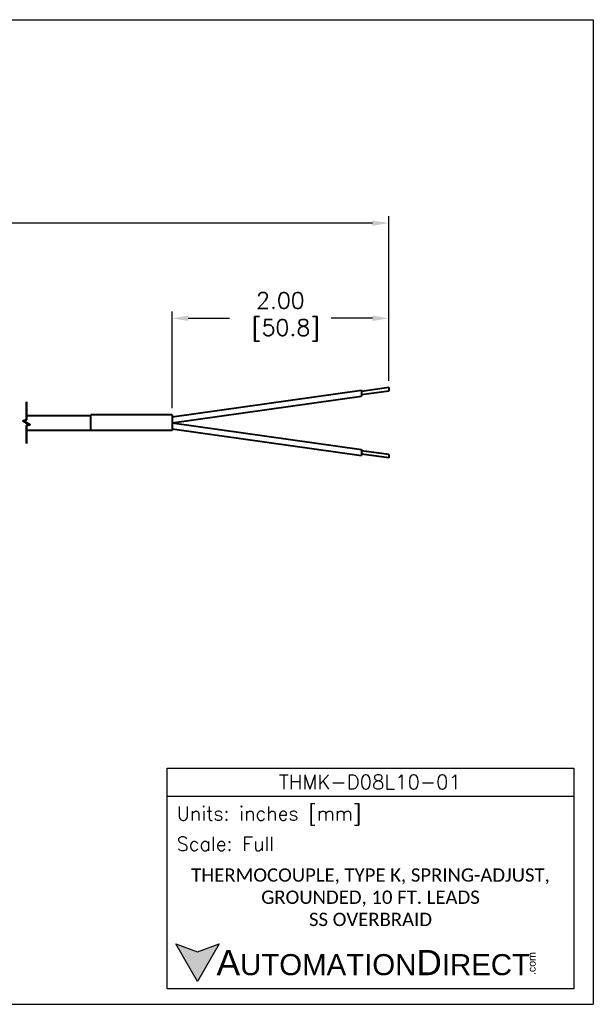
# Model space of a CAD drawing. Extents: x 895.2 to 908.7, y -8.3 to 0.7.
# Tile 9 of 9: x 903.4 to 908.7, y -8.3 to 0.7. Entities that reach past the tile are written whole.
import ezdxf

# ---------------------------------------------------------------- set-up
doc = ezdxf.new("R2010")
doc.units = 0
doc.header["$LTSCALE"] = 4
doc.header["$MEASUREMENT"] = 0
doc.layers.get('DEFPOINTS').update_dxf_attribs({"linetype": 'CONTINUOUS'})
for name, color, linetype, lineweight in [('Break Line (ANSI)', 7, 'CONTINUOUS', 50), ('Dimension', 140, 'CONTINUOUS', 25), ('Dimension @ 1', 140, 'CONTINUOUS', 25), ('Visible (ANSI)', 7, 'CONTINUOUS', 40)]:
    doc.layers.add(name, color=color, linetype=linetype, lineweight=lineweight)
doc.layers.add('TEXT', color=140, linetype='CONTINUOUS')
doc.styles.add('\\M+2ABAC\\M+2A6A11', font='txt')
doc.styles.add('ROMANS', font='romans.shx')
doc.styles.get("Standard").update_dxf_attribs({"font": 'romans.shx'})
doc.dimstyles.get("Standard").update_dxf_attribs({"dimtxt": 0.15, "dimasz": 0.15, "dimexe": 0.0625, "dimexo": 0.0625, "dimgap": 0.0625, "dimtad": 0, "dimtih": 1, "dimtoh": 1, "dimzin": 0, "dimdsep": 46, "dimtxsty": 'Standard', "dimcen": 0.09, "dimadec": 0, "dimazin": 0, "dimtfac": 1, "dimtofl": 0, "dimtmove": 0, "dimatfit": 3, "dimfxl": 0, "dimtolj": 1, "dimtzin": 0, "dimarcsym": 0})

# ---------------------------------------------------------------- blocks, each defined once
blk = doc.blocks.new('*D1')
at = {"layer": 'DEFPOINTS', "color": 0}
for p in [(906.8364, -2.0118), (906.8364, -2.6514), (904.8364, -2.9035)]:
    blk.add_point(p, dxfattribs=at)
at = {"layer": 'Dimension', "color": 0, "lineweight": -2}
for p, q in [((904.8364, -2.841), (904.8364, -1.9493)), ((906.8364, -2.5889), (906.8364, -1.9493)), ((904.9864, -2.0118), (905.3667, -2.0118)), ((906.6864, -2.0118), (906.306, -2.0118))]:
    blk.add_line(p, q, dxfattribs=at)
at = {"layer": 'Dimension', "color": 0}
for points in [[(904.9864, -1.9868), (904.9864, -2.0368), (904.8364, -2.0118)], [(906.6864, -1.9868), (906.6864, -2.0368), (906.8364, -2.0118)]]:
    blk.add_solid(points, dxfattribs=at)
at = {"layer": 'Dimension', "color": 0, "insert": (905.8364, -1.7725), "char_height": 0.15, "attachment_point": 2}
blk.add_mtext('\\A1;2.00\\P [50.8]', dxfattribs=at)
blk = doc.blocks.new('*D0')
at = {"layer": 'DEFPOINTS', "color": 0}
for p in [(906.8364, -1.1338), (906.8364, -2.6514), (897.3636, -2.9755)]:
    blk.add_point(p, dxfattribs=at)
at = {"layer": 'Dimension', "color": 0, "lineweight": -2}
for p, q in [((897.3636, -2.913), (897.3636, -1.0713)), ((898.3407, -1.1338), (898.4205, -1.0142)), ((898.4205, -1.0142), (898.5002, -1.2535)), ((906.8364, -2.5889), (906.8364, -1.0713)), ((897.5136, -1.1338), (898.3407, -1.1338)), ((898.5002, -1.2535), (898.58, -1.1338)), ((898.58, -1.1338), (900.9403, -1.1338)), ((906.6864, -1.1338), (901.9867, -1.1338))]:
    blk.add_line(p, q, dxfattribs=at)
at = {"layer": 'Dimension', "color": 0}
for points in [[(897.5136, -1.1088), (897.5136, -1.1588), (897.3636, -1.1338)], [(906.6864, -1.1088), (906.6864, -1.1588), (906.8364, -1.1338)]]:
    blk.add_solid(points, dxfattribs=at)
at = {"layer": 'Dimension', "color": 0, "insert": (901.4635, -0.8945), "char_height": 0.15, "attachment_point": 2}
blk.add_mtext('\\A1;120.00\\P[3048.0]', dxfattribs=at)

msp = doc.modelspace()

# ---------------------------------------------------------------- hatches: boundary and pattern name
at = {"layer": 'TEXT'}
msp.add_hatch(color=256, dxfattribs=at).paths.add_polyline_path([(905.2706, -7.7819), (905.0706, -7.8547), (904.8706, -7.7819), (905.0706, -8.1284)])

# ---------------------------------------------------------------- linework, layer by layer
at = {"layer": 'Break Line (ANSI)', "flags": 128}
msp.add_lwpolyline([(903.4922, -3.1675), (903.4922, -3.0019), (903.5235, -2.9936), (903.461, -2.9575), (903.4922, -2.9491), (903.4922, -2.7835)], dxfattribs=at)
at = {"layer": 'DEFPOINTS'}
for p, q in [((895.2228, 0.7424), (908.7257, 0.7424)), ((908.7257, 0.7424), (908.7257, -8.339)), ((895.2228, -8.339), (908.7257, -8.339))]:
    msp.add_line(p, q, dxfattribs=at)
at = {"layer": 'TEXT'}
msp.add_line((904.7903, -6.4194), (908.5469, -6.4194), dxfattribs=at)
for points in [[(904.7903, -8.1972), (904.7903, -6.1605), (908.5469, -6.1605), (908.5469, -8.1972)], [(905.2706, -7.7819), (905.0706, -8.1284), (904.8706, -7.7819), (905.0706, -7.8547)]]:
    msp.add_lwpolyline(points, close=True, dxfattribs=at)
at = {"layer": 'Visible (ANSI)'}
for p, q in [((904.8364, -2.9205), (906.5864, -2.6746)), ((906.8364, -2.6514), (906.5864, -2.6866)), ((906.5864, -2.6746), (906.5864, -2.7296)), ((906.8364, -2.6824), (906.5864, -2.7176)), ((906.8364, -2.6514), (906.8364, -2.6824)), ((904.8364, -2.9755), (906.5864, -2.7296)), ((904.0864, -3.0475), (904.0864, -2.9035)), ((904.8364, -2.9035), (904.0864, -2.9035)), ((904.8364, -2.9035), (904.8364, -3.0475)), ((903.4922, -2.9085), (904.0864, -2.9085)), ((904.8364, -2.9755), (906.5864, -3.2215)), ((903.4922, -3.0425), (904.0864, -3.0425)), ((904.8364, -3.0475), (904.0864, -3.0475)), ((904.8364, -3.0305), (906.5864, -3.2765)), ((906.5864, -3.2215), (906.5864, -3.2765)), ((906.8364, -3.2686), (906.5864, -3.2335)), ((906.8364, -3.2996), (906.5864, -3.2645)), ((906.8364, -3.2686), (906.8364, -3.2996))]:
    msp.add_line(p, q, dxfattribs=at)

# ---------------------------------------------------------------- texts
at = {"layer": 'TEXT', "linetype": 'Continuous', "insert": (906.6628, -6.2882), "char_height": 0.133917, "width": 2.520783, "attachment_point": 5, "style": 'ROMANS'}
msp.add_mtext('THMK-D08L10-01', dxfattribs=at)
at = {"layer": 'TEXT', "attachment_point": 4}
for s, insert, char_height, width, style in [(' Units: inches [mm]', (904.7903, -6.5994), 0.129473, 3.756615, 'ROMANS'), (' Scale: Full', (904.7903, -6.8584), 0.129473, 3.756615, 'ROMANS'), ('{\\fArial|b0|i0|c0|p34;     \\H1.2x;A\\H0.8333x;UTOMATION\\H1.2x;D\\H0.8333x;IRECT}', (904.8706, -7.9552), 0.194209, 3.289838, '\\M+2ABAC\\M+2A6A11')]:
    msp.add_mtext(s, dxfattribs=dict(at, insert=insert, char_height=char_height, width=width, style=style))
at = {"layer": 'TEXT', "linetype": 'Continuous', "insert": (906.6686, -7.352), "char_height": 0.133917, "width": 3.528148, "attachment_point": 5}
msp.add_mtext('{\\fCalibri|b0|i0|c0|p34;\\H0.91667x;THERMOCOUPLE, TYPE K, SPRING-ADJUST,\\PGROUNDED, 10 FT. LEADS\\PSS OVERBRAID}', dxfattribs=at)
at = {"layer": 'TEXT', "insert": (908.1233, -8.069), "char_height": 0.069915, "width": 0.207183, "attachment_point": 1, "rotation": 90, "style": '\\M+2ABAC\\M+2A6A11'}
msp.add_mtext('{\\fArial|b0|i0|c0|p34;.com}', dxfattribs=at)

# ---------------------------------------------------------------- dimensions: what is measured, and where the dimension line sits
at = {"layer": 'Dimension @ 1'}
dim = msp.add_linear_dim(base=(906.8364, -1.1338), p1=(897.3636, -2.9755), p2=(906.8364, -2.6514), angle=180, text='120.00\\P[3048.0]', dimstyle='Standard', override={"dimscale": 1, "dimpost": '\\X', "dimtix": 0, "dimtofl": 0, "dimtmove": 0, "dimatfit": 2}, dxfattribs=at)
dim.commit()
dim.dimension.update_dxf_attribs({"geometry": '*D0', "text_midpoint": (901.4635, -1.1338), "dimtype": 128})
dim = msp.add_linear_dim(base=(906.8364, -2.0118), p1=(904.8364, -2.9035), p2=(906.8364, -2.6514), angle=180, dimstyle='Standard', override={"dimscale": 1, "dimpost": '\\X', "dimtix": 0, "dimtofl": 0, "dimtmove": 0, "dimatfit": 2}, dxfattribs=at)
dim.commit()
dim.dimension.update_dxf_attribs({"geometry": '*D1', "text_midpoint": (905.8364, -2.0118), "dimtype": 128})

doc.saveas('drawing.dxf')
